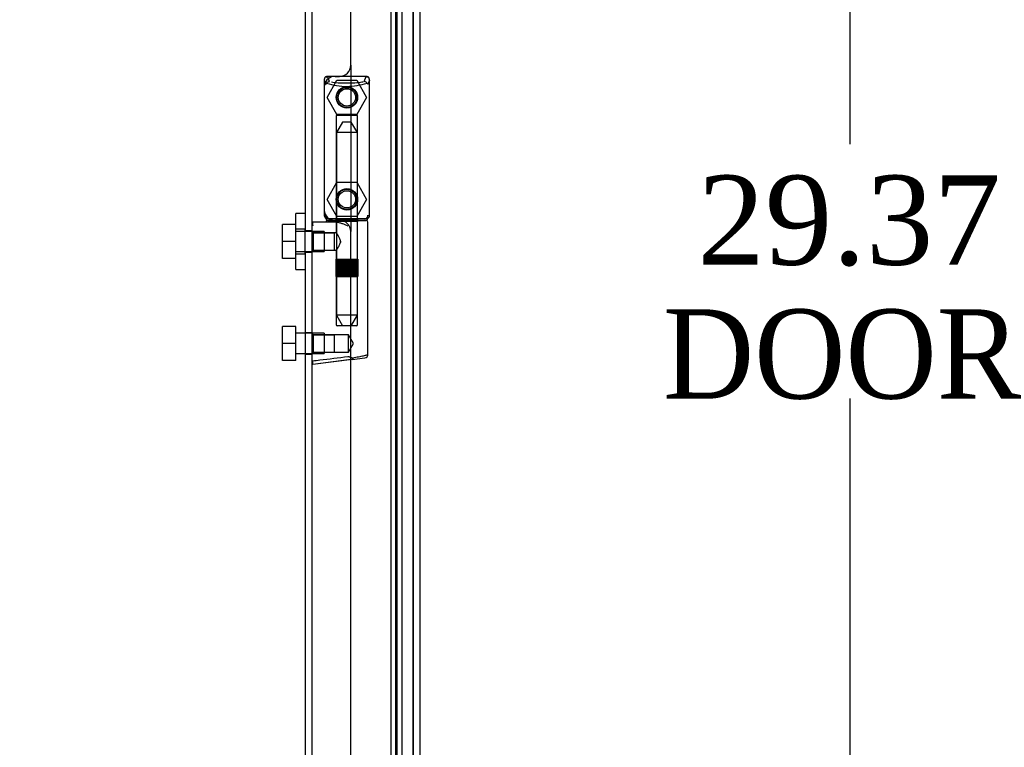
# Model space of a CAD drawing. Header units: inches. Extents: x 1 to 240, y -1 to 159.
# Tile 4 of 24: x 29 to 40, y 70 to 78. Entities that reach past the tile are written whole.
import ezdxf
from ezdxf.enums import TextEntityAlignment as Align
from ezdxf.lldxf.tags import DXFTag

# ---------------------------------------------------------------- set-up
doc = ezdxf.new("R2010")
doc.units = ezdxf.units.IN
doc.header["$MEASUREMENT"] = 0
for name, color, linetype in [('COM70220', 7, 'Continuous'), ('COM70699-7', 7, 'Continuous'), ('COM70705-7', 7, 'Continuous'), ('Default', 7, 'Continuous'), ('HNG86659-1', 7, 'Continuous'), ('HNG86659-2', 7, 'Continuous'), ('SCS86661', 7, 'Continuous'), ('WAM30017', 7, 'Continuous')]:
    doc.layers.add(name, color=color, linetype=linetype)
doc.styles.add('SEACAD_Times_New_Roman', font='times.ttf')
tags = doc.linetypes.add('HIDDEN2', pattern=[0.1875, 0.125, -0.0625]).pattern_tags.tags
tags[6:7] = [DXFTag(74, 4), DXFTag(75, 0), DXFTag(340, '0'), DXFTag(46, 0.0), DXFTag(50, 0.0), DXFTag(44, 0.0), DXFTag(45, 0.0)]
tags[4:5] = [DXFTag(74, 4), DXFTag(75, 0), DXFTag(340, '0'), DXFTag(46, 0.0), DXFTag(50, 0.0), DXFTag(44, 0.0), DXFTag(45, 0.0)]
doc.dimstyles.new('HAMMOND_(STH_-_240x160)', dxfattribs={"dimtxt": 1, "dimasz": 1.25, "dimexe": 0.5, "dimexo": 0.5, "dimgap": 0.25, "dimtad": 0, "dimtih": 1, "dimtoh": 1, "dimzin": 0, "dimdsep": 46, "dimtxsty": 'SEACAD_Times_New_Roman', "dimblk1": '_SE_FILLED', "dimblk2": '_SE_FILLED', "dimsah": 1, "dimcen": 0.5, "dimadec": 0, "dimazin": 0, "dimtfac": 0.8, "dimtofl": 0, "dimtmove": 0, "dimatfit": 3, "dimfxl": 1, "dimtolj": 1, "dimtzin": 0, "dimarcsym": 0})

# ---------------------------------------------------------------- blocks, each defined once
blk = doc.blocks.new('SE1')
at = {"layer": 'COM70220', "color": 7, "linetype": 'HIDDEN2'}
for p, q in [((32.859, 89.71), (32.859, 62.591)), ((33.105, 89.71), (33.105, 62.591)), ((33.107, 89.71), (33.107, 62.591)), ((33.108, 89.71), (33.108, 62.591))]:
    blk.add_line(p, q, dxfattribs=at)
at = {"layer": 'COM70699-7', "color": 7, "linetype": 'Continuous'}
blk.add_line((31.971, 91.023), (31.971, 61.237), dxfattribs=at)
at = {"layer": 'COM70699-7', "color": 7, "linetype": 'HIDDEN2'}
for p, q in [((32.856, 90.195), (32.856, 62.105)), ((32.926, 90.195), (32.926, 62.105)), ((32.912, 62.319), (32.912, 89.981)), ((32.984, 62.319), (32.984, 89.981)), ((31.899, 85.626), (31.899, 76.043)), ((31.971, 76.031), (31.899, 76.031)), ((31.899, 75.791), (31.971, 75.791)), ((31.899, 75.779), (31.899, 65.053)), ((31.971, 74.889), (31.899, 74.889)), ((31.899, 74.649), (31.971, 74.649))]:
    blk.add_line(p, q, dxfattribs=at)
at = {"layer": 'COM70705-7', "color": 7, "linetype": 'HIDDEN2'}
for p, q in [((33.109, 90.423), (33.109, 61.878)), ((32.408, 77.886), (32.408, 76.022)), ((32.283, 76.147), (32.234, 76.147)), ((32.408, 74.587), (32.408, 76.022))]:
    blk.add_line(p, q, dxfattribs=at)
at = {"layer": 'COM70705-7', "color": 7, "linetype": 'Continuous'}
for p, q in [((33.181, 90.423), (33.181, 61.878)), ((32.408, 77.886), (32.408, 85.577)), ((32.234, 77.761), (32.283, 77.761)), ((32.109, 77.636), (32.109, 76.272)), ((32.408, 66.895), (32.408, 74.587))]:
    blk.add_line(p, q, dxfattribs=at)
at = {"layer": 'COM70705-7', "color": 7, "linetype": 'HIDDEN2'}
for centre in [(32.365, 77.525), (32.365, 76.383)]:
    blk.add_circle(centre, 0.12, dxfattribs=at)
at = {"layer": 'COM70705-7', "color": 7, "linetype": 'Continuous'}
for centre, start, end in [((32.283, 77.886), 270, 0), ((32.234, 77.636), 90, 99.2217), ((32.234, 77.636), 175.4638, 180), ((32.234, 76.272), 180, 184.5362)]:
    blk.add_arc(centre, 0.125, start, end, dxfattribs=at)
at = {"layer": 'COM70705-7', "color": 7, "linetype": 'HIDDEN2'}
for centre, start, end in [((32.234, 77.636), 99.2217, 175.4638), ((32.234, 76.272), 184.5362, 270), ((32.283, 76.022), 0, 90)]:
    blk.add_arc(centre, 0.125, start, end, dxfattribs=at)
at = {"layer": 'HNG86659-1', "color": 7, "linetype": 'Continuous'}
for p, q in [((32.109, 77.721), (32.109, 76.206)), ((32.109, 77.72), (32.129, 77.671)), ((32.581, 77.759), (32.146, 77.759)), ((32.171, 77.704), (32.149, 77.759)), ((32.171, 77.702), (32.149, 77.759)), ((32.171, 77.702), (32.171, 77.704)), ((32.558, 77.702), (32.581, 77.759)), ((32.558, 77.702), (32.559, 77.704)), ((32.559, 77.704), (32.581, 77.759)), ((32.62, 77.72), (32.601, 77.671)), ((32.62, 76.206), (32.62, 77.721)), ((32.128, 76.202), (32.128, 76.167)), ((32.581, 76.147), (32.148, 76.147)), ((32.148, 76.147), (32.581, 76.147)), ((32.601, 76.167), (32.601, 76.201)), ((32.244, 76.127), (31.983, 76.127)), ((32.601, 74.646), (32.601, 76.127)), ((32.425, 74.589), (32.566, 74.607)), ((32.441, 74.592), (31.982, 74.534)), ((32.425, 74.589), (31.984, 74.534)), ((32.441, 74.592), (32.425, 74.589))]:
    blk.add_line(p, q, dxfattribs=at)
at = {"layer": 'HNG86659-1', "color": 7, "linetype": 'HIDDEN2'}
for p, q in [((32.245, 77.316), (32.245, 76.159)), ((32.256, 77.328), (32.473, 77.328)), ((32.485, 76.159), (32.485, 77.316)), ((32.149, 76.167), (32.162, 76.167)), ((32.162, 76.167), (32.568, 76.167)), ((32.245, 76.159), (32.233, 76.147)), ((32.233, 76.147), (32.245, 76.135)), ((32.245, 76.159), (32.485, 76.159)), ((32.497, 76.147), (32.485, 76.159)), ((32.485, 76.135), (32.497, 76.147)), ((32.568, 76.167), (32.581, 76.167)), ((32.485, 76.135), (32.245, 76.135)), ((32.245, 76.135), (32.245, 76.007)), ((32.485, 74.978), (32.485, 76.135)), ((31.992, 76.007), (31.971, 76.029)), ((31.992, 75.814), (31.992, 76.007)), ((32.225, 76.007), (31.992, 76.007)), ((31.992, 76.007), (32.225, 76.007)), ((32.245, 76.007), (32.225, 76.007)), ((32.225, 75.814), (32.225, 76.007)), ((31.971, 75.793), (31.992, 75.814)), ((31.992, 75.814), (32.225, 75.814)), ((31.992, 75.814), (32.225, 75.814)), ((32.225, 75.814), (32.245, 75.814)), ((32.245, 75.815), (32.245, 74.978)), ((32.473, 74.966), (32.256, 74.966)), ((31.992, 74.866), (31.971, 74.887)), ((31.992, 74.672), (31.992, 74.866)), ((32.225, 74.866), (31.992, 74.866)), ((31.992, 74.866), (32.225, 74.866)), ((32.384, 74.866), (32.225, 74.866)), ((32.225, 74.672), (32.225, 74.866)), ((32.384, 74.672), (32.384, 74.866)), ((32.44, 74.769), (32.384, 74.866)), ((32.384, 74.672), (32.44, 74.769)), ((31.971, 74.651), (31.992, 74.672)), ((31.992, 74.672), (32.225, 74.672)), ((31.992, 74.672), (32.225, 74.672)), ((32.225, 74.672), (32.384, 74.672))]:
    blk.add_line(p, q, dxfattribs=at)
for centre, radius in [((32.365, 77.525), 0.118), ((32.365, 77.525), 0.0968), ((32.365, 77.525), 0.0968), ((32.365, 76.383), 0.118), ((32.365, 76.383), 0.0968), ((32.365, 76.383), 0.0968)]:
    blk.add_circle(centre, radius, dxfattribs=at)
at = {"layer": 'HNG86659-1', "color": 7, "linetype": 'Continuous'}
for centre, radius, start, end in [((32.153, 77.721), 0.0432, 170.3107, 181.0665), ((32.148, 77.721), 0.0392, 106.467, 168.78), ((32.148, 77.71), 0.0491, 88.6161, 102.0318), ((32.582, 77.71), 0.0491, 77.9682, 91.3839), ((32.581, 77.721), 0.0392, 11.22, 73.533), ((32.577, 77.721), 0.0432, 358.9335, 9.6893), ((32.154, 77.665), 0.0255, 130.6693, 167.2932), ((32.385, 78.486), 0.839, 252.8076, 268.6088), ((32.343, 78.494), 0.846, 271.4593, 287.1243), ((32.576, 77.665), 0.0255, 12.7068, 49.3307), ((32.148, 76.205), 0.039, 178.4395, 188.4336), ((32.149, 76.206), 0.0395, 190.0421, 238.9435), ((32.162, 76.2), 0.0339, 170.6189, 178.4811), ((32.148, 76.167), 0.0197, 180, 270), ((32.148, 76.127), 0.0197, 90, 180), ((32.581, 76.167), 0.0197, 270, 360), ((32.581, 76.127), 0.0197, 0, 90), ((32.567, 76.2), 0.0339, 1.4039, 9.3839), ((32.581, 76.206), 0.0395, 301.1698, 349.9579), ((32.581, 76.205), 0.039, 351.5664, 1.5605), ((31.983, 76.115), 0.0118, 91.6274, 180), ((33.182, 76.747), 1.368, 208.4945, 208.8184), ((31.983, 76.115), 0.0118, 90.0008, 91.6266), ((32.562, 74.646), 0.0394, 277.125, 0.0158), ((31.983, 74.546), 0.0118, 180, 245.0772), ((32.634, 74.524), 0.656, 176.4098, 179.0269), ((31.983, 74.546), 0.0118, 245.0769, 265.6132), ((32.016, 74.55), 0.0401, 145.0143, 158.1633), ((31.983, 74.546), 0.0118, 265.5954, 277.125)]:
    blk.add_arc(centre, radius, start, end, dxfattribs=at)
at = {"layer": 'HNG86659-1', "color": 7, "linetype": 'HIDDEN2'}
for centre, radius, start, end in [((32.048, 77.025), 0.706, 84.0828, 84.9944), ((32.562, 77.82), 0.429, 188.1861, 189.6334), ((32.167, 77.82), 0.429, 350.3666, 351.8139), ((32.681, 77.025), 0.706, 95.0055, 95.9173), ((32.256, 77.316), 0.0118, 90, 180), ((32.473, 77.316), 0.0118, 0, 90), ((32.048, 76.908), 0.711, 274.9929, 275.9146), ((32.149, 76.206), 0.0395, 238.9435, 269.2685), ((32.162, 76.2), 0.0339, 192.1585, 269.1433), ((32.149, 76.208), 0.0417, 269.1335, 269.9996), ((32.567, 76.2), 0.0339, 270.8539, 347.8815), ((32.581, 76.206), 0.0395, 270.7316, 301.1698), ((32.581, 76.208), 0.0417, 270.0004, 270.8665), ((32.681, 76.908), 0.711, 264.0853, 265.0072), ((32.256, 74.978), 0.0118, 180, 270), ((32.473, 74.978), 0.0118, 270, 0)]:
    blk.add_arc(centre, radius, start, end, dxfattribs=at)
at = {"layer": 'HNG86659-1', "color": 7, "linetype": 'Continuous'}
for centre, major_axis, ratio, start_param, end_param in [((32.149, 77.748), (0, -0.0118), 0.049276, 3.017238, 3.218468), ((32.365, 77.712), (0.203, 0), 0.124034, 3.683883, 5.830555), ((32.581, 77.748), (0, -0.0118), 0.049276, 3.064718, 3.265947)]:
    blk.add_ellipse(centre, major_axis=major_axis, ratio=ratio, start_param=start_param, end_param=end_param, dxfattribs=at)
for points, knots in [([(32.137, 77.685), (32.139, 77.688), (32.142, 77.691), (32.147, 77.696), (32.151, 77.698), (32.156, 77.701), (32.158, 77.701), (32.162, 77.702), (32.164, 77.703), (32.167, 77.703), (32.168, 77.703), (32.17, 77.702), (32.171, 77.702), (32.171, 77.702)], [0, 0, 0, 0, 0.25, 0.25, 0.5, 0.5, 0.625, 0.625, 0.75, 0.75, 0.875, 0.875, 1, 1, 1, 1]), ([(32.592, 77.685), (32.59, 77.688), (32.588, 77.691), (32.582, 77.696), (32.579, 77.698), (32.573, 77.701), (32.571, 77.701), (32.568, 77.702), (32.566, 77.703), (32.563, 77.703), (32.561, 77.703), (32.559, 77.702), (32.559, 77.702), (32.558, 77.702)], [0, 0, 0, 0, 0.25, 0.25, 0.5, 0.5, 0.625, 0.625, 0.75, 0.75, 0.875, 0.875, 1, 1, 1, 1]), ([(31.971, 76.094), (31.971, 76.094), (31.972, 76.094), (31.975, 76.094), (31.977, 76.095), (31.98, 76.095)], [0, 0, 0, 0, 0.5, 0.5, 1, 1, 1, 1]), ([(31.982, 76.127), (31.982, 76.127), (31.982, 76.127), (31.982, 76.127), (31.982, 76.127), (31.982, 76.127), (31.981, 76.127), (31.981, 76.126), (31.981, 76.126), (31.98, 76.123), (31.98, 76.121), (31.98, 76.112), (31.98, 76.104), (31.98, 76.095)], [0, 0, 0, 0, 0.03125, 0.03125, 0.0625, 0.0625, 0.125, 0.125, 0.25, 0.25, 0.5, 0.5, 1, 1, 1, 1]), ([(32.244, 76.127), (32.254, 76.127), (32.265, 76.126), (32.287, 76.121), (32.298, 76.117), (32.32, 76.11), (32.332, 76.106), (32.348, 76.099), (32.354, 76.097), (32.365, 76.092), (32.371, 76.09), (32.376, 76.088)], [0, 0, 0, 0, 0.25, 0.25, 0.5, 0.5, 0.75, 0.75, 0.875, 0.875, 1, 1, 1, 1]), ([(31.983, 74.573), (32.009, 74.577), (32.035, 74.58), (32.061, 74.583), (32.166, 74.596), (32.271, 74.609), (32.376, 74.623)], [0, 0, 0, 0, 0.198595, 0.198595, 0.198595, 1, 1, 1, 1]), ([(32.376, 74.623), (32.377, 74.623), (32.377, 74.623), (32.379, 74.622), (32.379, 74.622), (32.381, 74.622), (32.382, 74.622), (32.385, 74.621), (32.387, 74.62), (32.394, 74.618), (32.398, 74.617), (32.411, 74.613), (32.419, 74.611), (32.428, 74.609)], [0, 0, 0, 0, 0.03125, 0.03125, 0.0625, 0.0625, 0.125, 0.125, 0.25, 0.25, 0.5, 0.5, 1, 1, 1, 1]), ([(32.428, 74.609), (32.44, 74.611), (32.452, 74.613), (32.475, 74.616), (32.486, 74.618), (32.518, 74.624), (32.537, 74.627), (32.56, 74.632), (32.567, 74.634), (32.579, 74.637), (32.584, 74.638), (32.593, 74.641), (32.596, 74.642), (32.599, 74.644), (32.6, 74.644), (32.601, 74.645), (32.601, 74.646), (32.601, 74.646)], [0, 0, 0, 0, 0.125, 0.125, 0.25, 0.25, 0.5, 0.5, 0.625, 0.625, 0.75, 0.75, 0.875, 0.875, 0.9375, 0.9375, 1, 1, 1, 1]), ([(32.428, 74.609), (32.428, 74.606), (32.428, 74.603), (32.428, 74.597), (32.428, 74.595), (32.429, 74.593), (32.429, 74.592), (32.43, 74.591), (32.43, 74.591), (32.433, 74.591), (32.434, 74.591), (32.438, 74.591), (32.44, 74.592), (32.441, 74.592)], [0, 0, 0, 0, 0.25, 0.25, 0.5, 0.5, 0.625, 0.625, 0.75, 0.75, 0.875, 0.875, 1, 1, 1, 1]), ([(31.971, 74.566), (31.971, 74.566), (31.972, 74.566), (31.975, 74.566), (31.977, 74.565), (31.979, 74.565)], [0, 0, 0, 0, 0.5, 0.5, 1, 1, 1, 1])]:
    blk.add_open_spline(points, degree=3, knots=knots, dxfattribs=at)
at = {"layer": 'HNG86659-1', "color": 7, "linetype": 'HIDDEN2'}
for points, knots in [([(32.294, 75.911), (32.294, 75.924), (32.289, 75.937), (32.279, 75.96), (32.272, 75.97), (32.255, 75.996), (32.245, 76.007), (32.245, 76.007), (32.245, 76.007), (32.245, 76.007)], [0, 0, 0, 0, 0.0625, 0.0625, 0.125, 0.125, 0.25, 0.25, 0.2503152, 0.2503152, 0.2503152, 0.2503152]), ([(32.245, 75.814), (32.245, 75.814), (32.255, 75.826), (32.272, 75.851), (32.279, 75.861), (32.289, 75.884), (32.294, 75.897), (32.294, 75.911)], [0.7505722, 0.7505722, 0.7505722, 0.7505722, 0.875, 0.875, 0.9375, 0.9375, 1, 1, 1, 1]), ([(32.294, 75.913), (32.294, 75.912), (32.294, 75.912), (32.294, 75.907), (32.293, 75.903), (32.293, 75.9)], [0.49628825, 0.49628825, 0.49628825, 0.49628825, 0.5, 0.5, 0.51768311, 0.51768311, 0.51768311, 0.51768311])]:
    blk.add_open_spline(points, degree=3, knots=knots, dxfattribs=at)
at = {"layer": 'HNG86659-2', "color": 7, "linetype": 'HIDDEN2'}
for p, q in [((32.315, 77.249), (32.247, 77.131)), ((32.414, 77.249), (32.315, 77.249)), ((32.483, 77.131), (32.414, 77.249)), ((32.483, 77.131), (32.247, 77.131)), ((32.247, 77.131), (32.247, 75.714)), ((32.483, 75.714), (32.483, 77.131)), ((32.242, 75.714), (32.243, 75.714)), ((32.242, 75.714), (32.242, 75.714)), ((32.242, 75.714), (32.242, 75.517)), ((32.242, 75.714), (32.242, 75.517)), ((32.243, 75.714), (32.254, 75.714)), ((32.243, 75.714), (32.243, 75.517)), ((32.246, 75.714), (32.246, 75.517)), ((32.247, 75.714), (32.247, 75.517)), ((32.25, 75.714), (32.25, 75.517)), ((32.252, 75.714), (32.252, 75.517)), ((32.254, 75.714), (32.262, 75.714)), ((32.254, 75.714), (32.254, 75.517)), ((32.262, 75.714), (32.286, 75.714)), ((32.262, 75.714), (32.262, 75.517)), ((32.262, 75.714), (32.262, 75.517)), ((32.268, 75.714), (32.268, 75.517)), ((32.277, 75.714), (32.277, 75.517)), ((32.279, 75.714), (32.279, 75.517)), ((32.286, 75.714), (32.295, 75.714)), ((32.286, 75.714), (32.286, 75.517)), ((32.295, 75.714), (32.299, 75.714)), ((32.295, 75.714), (32.295, 75.517)), ((32.299, 75.714), (32.332, 75.714)), ((32.299, 75.714), (32.299, 75.517)), ((32.308, 75.714), (32.308, 75.517)), ((32.317, 75.714), (32.317, 75.517)), ((32.322, 75.714), (32.322, 75.517)), ((32.332, 75.714), (32.34, 75.714)), ((32.332, 75.714), (32.332, 75.517)), ((32.34, 75.714), (32.347, 75.714)), ((32.34, 75.714), (32.34, 75.517)), ((32.347, 75.714), (32.383, 75.714)), ((32.347, 75.714), (32.347, 75.517)), ((32.357, 75.714), (32.357, 75.517)), ((32.365, 75.714), (32.365, 75.517)), ((32.373, 75.714), (32.373, 75.517)), ((32.383, 75.714), (32.389, 75.714)), ((32.383, 75.714), (32.383, 75.517)), ((32.389, 75.714), (32.397, 75.714)), ((32.389, 75.714), (32.389, 75.517)), ((32.397, 75.714), (32.43, 75.714)), ((32.397, 75.714), (32.397, 75.517)), ((32.408, 75.714), (32.408, 75.517)), ((32.413, 75.714), (32.413, 75.517)), ((32.422, 75.714), (32.422, 75.517)), ((32.43, 75.714), (32.434, 75.714)), ((32.43, 75.714), (32.43, 75.517)), ((32.434, 75.714), (32.443, 75.714)), ((32.434, 75.714), (32.434, 75.517)), ((32.443, 75.714), (32.467, 75.714)), ((32.443, 75.714), (32.443, 75.517)), ((32.451, 75.714), (32.451, 75.517)), ((32.453, 75.714), (32.453, 75.517)), ((32.461, 75.714), (32.461, 75.517)), ((32.467, 75.714), (32.475, 75.714)), ((32.467, 75.714), (32.467, 75.517)), ((32.467, 75.714), (32.467, 75.517)), ((32.475, 75.714), (32.486, 75.714)), ((32.475, 75.714), (32.475, 75.517)), ((32.477, 75.714), (32.477, 75.517)), ((32.479, 75.714), (32.479, 75.517)), ((32.482, 75.714), (32.482, 75.517)), ((32.484, 75.714), (32.484, 75.517)), ((32.486, 75.714), (32.488, 75.714)), ((32.486, 75.714), (32.486, 75.517)), ((32.488, 75.714), (32.488, 75.517)), ((32.488, 75.714), (32.488, 75.714)), ((32.488, 75.517), (32.488, 75.714)), ((32.242, 75.517), (32.242, 75.517)), ((32.242, 75.517), (32.243, 75.517)), ((32.243, 75.517), (32.254, 75.517)), ((32.247, 75.517), (32.247, 75.084)), ((32.254, 75.517), (32.262, 75.517)), ((32.262, 75.517), (32.286, 75.517)), ((32.286, 75.517), (32.295, 75.517)), ((32.295, 75.517), (32.299, 75.517)), ((32.299, 75.517), (32.332, 75.517)), ((32.332, 75.517), (32.34, 75.517)), ((32.34, 75.517), (32.347, 75.517)), ((32.347, 75.517), (32.383, 75.517)), ((32.383, 75.517), (32.389, 75.517)), ((32.389, 75.517), (32.397, 75.517)), ((32.397, 75.517), (32.43, 75.517)), ((32.43, 75.517), (32.434, 75.517)), ((32.434, 75.517), (32.443, 75.517)), ((32.443, 75.517), (32.467, 75.517)), ((32.467, 75.517), (32.475, 75.517)), ((32.475, 75.517), (32.486, 75.517)), ((32.483, 75.084), (32.483, 75.517)), ((32.486, 75.517), (32.488, 75.517)), ((32.488, 75.517), (32.488, 75.517)), ((32.483, 75.084), (32.247, 75.084)), ((32.247, 75.084), (32.315, 74.966)), ((32.414, 74.966), (32.483, 75.084))]:
    blk.add_line(p, q, dxfattribs=at)
at = {"layer": 'SCS86661', "color": 7, "linetype": 'HIDDEN2'}
for p, q in [((32.144, 77.525), (32.254, 77.717)), ((32.254, 77.717), (32.475, 77.717)), ((32.475, 77.717), (32.586, 77.525)), ((32.254, 77.334), (32.144, 77.525)), ((32.586, 77.525), (32.475, 77.334)), ((32.475, 77.334), (32.254, 77.334)), ((32.144, 76.383), (32.254, 76.575)), ((32.254, 76.575), (32.475, 76.575)), ((32.475, 76.575), (32.586, 76.383)), ((32.254, 76.192), (32.144, 76.383)), ((32.586, 76.383), (32.475, 76.192)), ((32.475, 76.192), (32.254, 76.192)), ((31.644, 75.911), (31.644, 76.102)), ((31.794, 76.102), (31.644, 76.102)), ((32.109, 76.024), (31.794, 76.024)), ((32.109, 76.024), (32.109, 75.798)), ((31.644, 75.719), (31.644, 75.911)), ((31.794, 75.911), (31.644, 75.911)), ((31.794, 75.719), (31.644, 75.719)), ((31.794, 75.798), (32.109, 75.798)), ((31.644, 74.769), (31.644, 74.96)), ((31.794, 74.96), (31.644, 74.96)), ((31.794, 74.769), (31.794, 74.96)), ((32.109, 74.882), (31.794, 74.882)), ((32.109, 74.882), (32.109, 74.656)), ((31.644, 74.577), (31.644, 74.769)), ((31.794, 74.769), (31.644, 74.769)), ((31.794, 74.577), (31.794, 74.769)), ((31.794, 74.656), (32.109, 74.656)), ((31.794, 74.577), (31.644, 74.577))]:
    blk.add_line(p, q, dxfattribs=at)
for centre in [(32.365, 77.525), (32.365, 76.383)]:
    blk.add_circle(centre, 0.113, dxfattribs=at)
at = {"layer": 'WAM30017', "color": 7, "linetype": 'HIDDEN2'}
for p, q in [((31.794, 75.598), (31.794, 76.223)), ((31.899, 76.223), (31.794, 76.223)), ((31.899, 76.048), (31.794, 76.048)), ((31.899, 75.779), (31.899, 76.043)), ((31.794, 75.773), (31.899, 75.773)), ((31.794, 75.598), (31.899, 75.598))]:
    blk.add_line(p, q, dxfattribs=at)
blk = doc.blocks.new('DMBLK612')
at = {"layer": 'Default', "linetype": 'Continuous', "transparency": 16777216}
for points in [[(26.761, 92.081), (27.306, 93.225), (26.42, 92.319)], [(25.238, 91.567), (24.043, 91.146), (25.31, 91.156)]]:
    blk.add_hatch(color=7, dxfattribs=at).paths.add_polyline_path(points)
at = {"layer": 'Default', "color": 7, "linetype": 'Continuous', "transparency": 16777216}
for start, end in [(322.6039, 335), (270, 280.8097)]:
    blk.add_arc((24.043, 94.746), 3.601, start, end, dxfattribs=at)
at = {"layer": 'Default', "color": 7, "linetype": 'Continuous', "transparency": 16777216, "style": 'SEACAD_Times_New_Roman'}
blk.add_text('65°', height=1, dxfattribs=at).set_placement((24.923, 92.21), align=Align.TOP_LEFT)
blk = doc.blocks.new('_SE_FILLED')
at = {"color": 0}
blk.add_line((0, 0), (-1, 0), dxfattribs=at)
blk.add_solid([(0, 0), (-1, -0.1665), (-1, 0.1665), (0, 0)], dxfattribs=at)
blk = doc.blocks.new('DMBLK618')
at = {"layer": 'Default', "linetype": 'Continuous', "transparency": 16777216}
for points in [[(38.209, 89.588), (38.001, 90.838), (37.793, 89.588)], [(38.209, 62.713), (37.793, 62.713), (38.001, 61.463)]]:
    blk.add_hatch(color=7, dxfattribs=at).paths.add_polyline_path(points)
at = {"layer": 'Default', "color": 7, "linetype": 'Continuous', "transparency": 16777216}
for p, q in [((32.939, 90.838), (38.501, 90.838)), ((38.001, 90.838), (38.001, 77.001)), ((38.001, 74.151), (38.001, 61.463)), ((32.939, 61.463), (38.501, 61.463))]:
    blk.add_line(p, q, dxfattribs=at)
at = {"layer": 'Default', "color": 7, "linetype": 'Continuous', "transparency": 16777216, "style": 'SEACAD_Times_New_Roman'}
for s, p in [('29.37', (36.295, 76.651)), ('DOOR', (35.904, 75.151))]:
    blk.add_text(s, height=1, dxfattribs=at).set_placement(p, align=Align.TOP_LEFT)

msp = doc.modelspace()

# ---------------------------------------------------------------- block references
at = {"layer": 'Default'}
msp.add_blockref('SE1', (0, 0), dxfattribs=at)

# ---------------------------------------------------------------- dimensions: what is measured, and where the dimension line sits
at = {"layer": 'Default', "color": 7, "linetype": 'Continuous'}
dim = msp.add_angular_dim_2l(base=(25.978, 91.71), line1=((24.043, 94.746), (31.863, 91.1)), line2=((24.043, 94.746), (24.043, 61.236)), text='\\A1;<>', dimstyle='HAMMOND_(STH_-_240x160)', dxfattribs=at)
dim.commit()
dim.dimension.update_dxf_attribs({"geometry": 'DMBLK612', "text_midpoint": (25.978, 91.71), "dimtype": 162})
dim = msp.add_linear_dim(base=(38.001, 90.8381), p1=(32.4389, 90.8381), p2=(32.4389, 61.4632), angle=270, text='\\A1;<>\\PDOOR', dimstyle='HAMMOND_(STH_-_240x160)', dxfattribs=at)
dim.commit()
dim.dimension.update_dxf_attribs({"geometry": 'DMBLK618', "text_midpoint": (38.001, 76.1506), "dimtype": 161})

doc.saveas('drawing.dxf')
